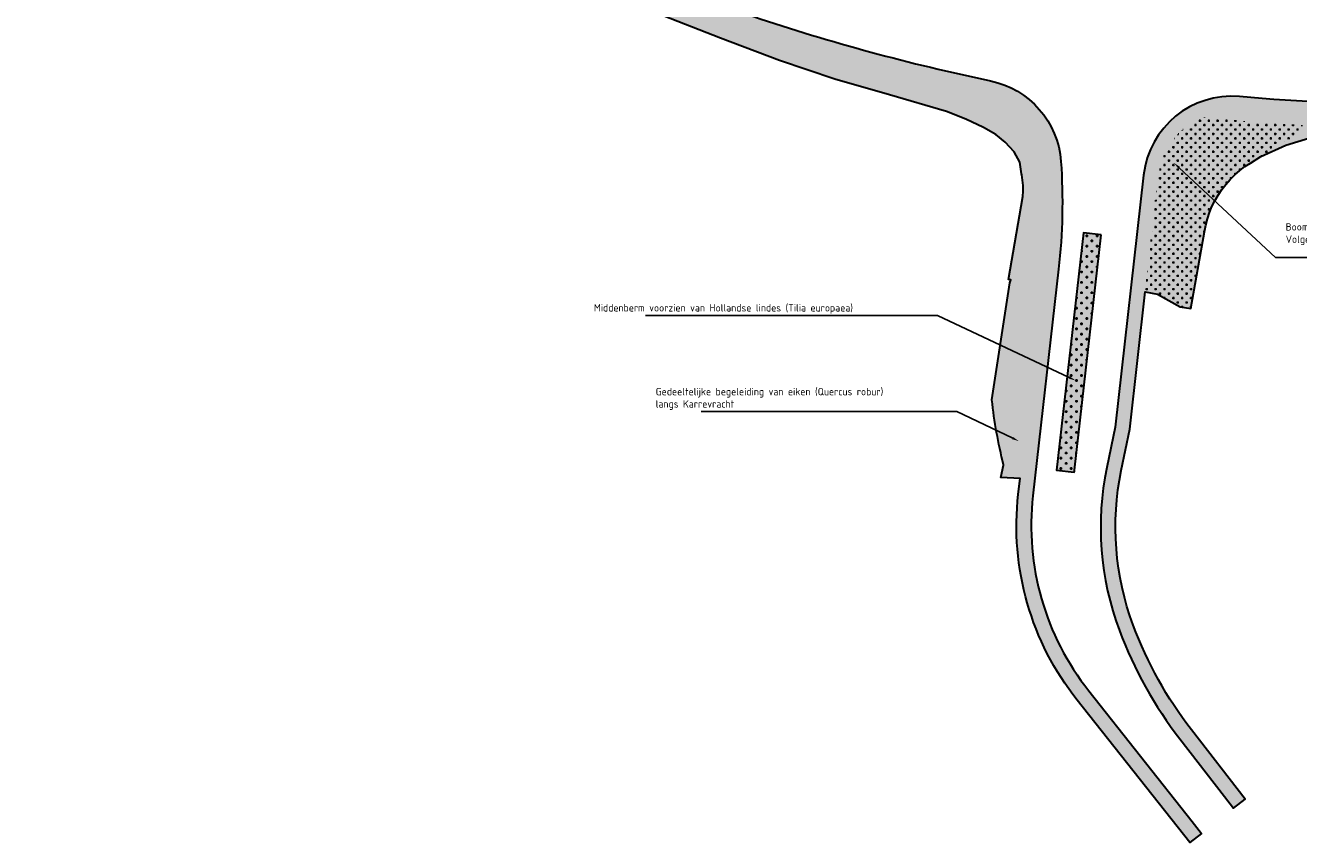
# Model space of a CAD drawing. Header units: metres. Extents: x 169758 to 173903, y 405444 to 407160.
# Tile 6 of 13: x 170271 to 170487, y 406403 to 406541. Entities that reach past the tile are written whole.
import ezdxf
from ezdxf import colors
from ezdxf.entities.mleader import LeaderData, LeaderLine
from ezdxf.math import Vec2, Vec3

# ---------------------------------------------------------------- set-up
doc = ezdxf.new("R2010")
doc.units = ezdxf.units.M
doc.header["$MEASUREMENT"] = 0
doc.layers.add('BRO ALG G Bermen', color=7, linetype='Continuous', lineweight=30, true_color=0xafd9aa)
doc.layers.add('BRO ALG G Bloem- en kruidenrijk grasland hatch', color=7, linetype='Continuous', true_color=0xd7ebd2)
doc.layers.add('X-XX-AL-T25-500', color=7, linetype='Continuous', lineweight=25)
doc.styles.add('NLCS-ISO-M500-T25', font='NLCS-ISO.ttf', dxfattribs={"height": 1.25})
pattern_1 = [(0, (0, 0), (0.75, 0.75), [0.375, -1.125]), (90, (0.1875, -0.1875), (-0.7499999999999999, 0.75), [0.375, -1.125])]

msp = doc.modelspace()

# ---------------------------------------------------------------- hatches: boundary and pattern name
at = {"layer": 'BRO ALG G Bermen'}
h = msp.add_hatch(color=256, dxfattribs=at)
h.dxf.hatch_style = 1
h.paths.add_polyline_path([(169929.4691626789, 406933.5133730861, 0.1303279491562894), (169933.3005181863, 406909.443399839), (169934.2759823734, 406907.140992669), (169938.8646568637, 406909.1966333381), (169938.589, 406909.763), (169937.834, 406911.711), (169937.38, 406912.884), (169936.806, 406914.838), (169936.437, 406916.095), (169935.765, 406919.374), (169935.369, 406922.697), (169935.299, 406923.548), (169935.3, 406924.401), (169935.372, 406925.252), (169935.439, 406925.646), (169935.515, 406926.093), (169935.648, 406926.616), (169935.726, 406926.92), (169936.006, 406927.727), (169936.03, 406927.78), (169936.352, 406928.507), (169936.8980102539, 406929.6760253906), (169937.2579956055, 406930.1390380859), (169937.8880004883, 406930.8240356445), (169938.5740356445, 406931.4550170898), (169939.3099975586, 406932.0250244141), (169940.091003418, 406932.5319824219), (169940.9110107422, 406932.9719848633), (169941.7659912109, 406933.3420410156), (169942.6480102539, 406933.6390380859), (169943.5530395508, 406933.8619995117), (169944.4719848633, 406934.0079956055), (169945.4010009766, 406934.0759887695), (169946.33203125, 406934.0670166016), (169946.6019897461, 406934.0419921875), (169954.6970214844, 406928.7200317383), (169979.4429931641, 406907.298034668), (169983.189923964, 406904.0190941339, -0.02335108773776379), (170001.7411881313, 406882.0553538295), (170007.587733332, 406874.4387775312), (170010.2054439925, 406876.4481532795), (170056.88151946, 406815.640979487), (170056.7950039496, 406816.5029606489), (170057.5540161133, 406815.4180297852), (170080.7210083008, 406782.3170166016), (170101.0930175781, 406753.5310058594), (170121.6929931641, 406726.9849853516), (170141.20703125, 406703.7269897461), (170153.3129882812, 406691.2659912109), (170161.8649902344, 406682.5660400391), (170166.6439819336, 406683.9450073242), (170179.4930419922, 406669.8870239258), (170202.3690185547, 406650.7239990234), (170202.3697752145, 406649.405604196), (170203.174, 406649.541), (170205.326, 406647.561), (170206.047, 406646.569), (170218.689, 406636.341), (170235.088, 406623.646), (170250.358, 406612.839), (170262.449, 406604.73), (170275.863, 406595.748), (170288.371, 406588.244), (170298.695, 406581.88), (170310.334, 406575.226), (170322.458, 406568.695), (170336.672, 406561.328), (170348.284, 406555.874), (170358.537, 406551.509), (170369.232, 406546.686), (170377.97, 406542.922), (170388.819, 406538.723), (170398.827, 406534.917), (170408.164, 406531.787), (170417.42, 406529.118), (170427.037, 406526.317), (170430.345, 406525.004), (170433.296, 406523.624), (170435.386, 406522.413), (170436.98, 406521.105), (170438.489, 406519.489), (170439.448, 406517.706), (170439.7345652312, 406515.767184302), (170439.7789916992, 406515.5950317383), (170439.9349975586, 406514.6829833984), (170440.0150146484, 406513.7620239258), (170440.0189819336, 406512.8370361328), (170439.9470214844, 406511.9150390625), (170437.5579833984, 406497.9050292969), (170437.9511523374, 406497.8462382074), (170437.789, 406497.305), (170434.743, 406477.527, 0.03037147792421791), (170436.3809999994, 406467.9230000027), (170436.715, 406466.549), (170436.693, 406466.454), (170436.226, 406464.409), (170439.4974290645, 406464.2053371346), (170439.1992596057, 406461.5707519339, 0.198153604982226), (170449.1600065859, 406426.7402950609), (170468.2492459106, 406402.6346893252), (170470.2072445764, 406404.1718173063), (170468.637, 406406.172), (170451.1198981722, 406428.2923340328, -0.1981536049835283), (170441.683401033, 406461.2896089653), (170446.024069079, 406499.6431675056, 0.04561872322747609), (170446.4159337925, 406517.8485445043, 0.3354061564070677), (170434.5305352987, 406531.4853485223, -0.02921387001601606), (170394.2850277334, 406542.4113748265), (170377.9634762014, 406550.1530880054), (170361.9839055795, 406558.3494193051, -0.132443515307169), (170106.8484522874, 406753.420674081), (170005.7470786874, 406885.1303076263, 0.06470861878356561), (169948.7811038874, 406942.2658103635, 0.6015862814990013)])
h = msp.add_hatch(color=256, dxfattribs=at)
h.dxf.hatch_style = 1
h.paths.add_polyline_path([(170472.9990234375, 406512.174987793), (170473.616027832, 406513.0980224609), (170474.2940063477, 406513.9760131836), (170475.0300292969, 406514.8060302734), (170475.8200073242, 406515.583984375), (170476.6619873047, 406516.3070068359), (170477.549987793, 406516.9719848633), (170478.4819946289, 406517.5740356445), (170480.2659740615, 406518.6726893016), (170484.454, 406520.595), (170492.582, 406523.108), (170498.393, 406523.663), (170509.427, 406523.467), (170516.425, 406523.359), (170519.123, 406523.46), (170522.04, 406523.543), (170522.789, 406523.581), (170525.474, 406523.667), (170526.091, 406523.687), (170530.822, 406523.772), (170534.82, 406523.892), (170536.0249554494, 406523.9280774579), (170542.435, 406524.12), (170556.631, 406524.731), (170570.198, 406525.709), (170585.991, 406526.979), (170603.592, 406529.006), (170622.959, 406531.239), (170625.174, 406531.533), (170640.919, 406533.62), (170659.722, 406536.47), (170673.364, 406538.74), (170686.676, 406541.014), (170701.457, 406543.829), (170717.368, 406546.532), (170733.307, 406549.237), (170744.359, 406550.942), (170757.284, 406552.504), (170772.861, 406554.116), (170778.435, 406554.751), (170789.051, 406555.962), (170805.456, 406557.687), (170826.012, 406559.77), (170847.741, 406561.872), (170867.173, 406563.314), (170874.492, 406563.906), (170877.4199829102, 406564.1199951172), (170884.9700317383, 406564.8300170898), (170888.9600219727, 406565.2200317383), (170898.2200317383, 406566.2300415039), (170899.719, 406566.138), (170901.469, 406566.337), (170906.521, 406566.785), (170923.3, 406568.185), (170960.367, 406571.814), (170986.955, 406573.91), (171009.041, 406575.742), (171034.719, 406578.007), (171060.54, 406580.645), (171083.61, 406582.728), (171103.849, 406585.182), (171123.078, 406586.063), (171127.315, 406586.156), (171141.517, 406586.47), (171148.234, 406586.619), (171172.846, 406587.225), (171174.299, 406587.261), (171184.909, 406587.744), (171190.869, 406587.662), (171195.446, 406587.908), (171222.669, 406589.15), (171235.944, 406589.756), (171249.82, 406590.6), (171265.891, 406591.144), (171278.154, 406591.266), (171280.388, 406590.949), (171282.874, 406590.631), (171297.871, 406591.016), (171313.37, 406591.672), (171329.824, 406592.535), (171345.408, 406593.255), (171359.508, 406593.961), (171377.0509999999, 406594.672, -0.2346648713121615), (171382.066, 406591.48), (171382.064, 406591.0949999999), (171382.064, 406590.416), (171382.058, 406587.959), (171382.714, 406578.412), (171383.009, 406572.394), (171382.957, 406572.393), (171383.257, 406567.558), (171383.828, 406557.387), (171384.07, 406553.799), (171384.086, 406550.788), (171384.21, 406550.789), (171384.701, 406541.778), (171385.203, 406532.556), (171384.309, 406532.545), (171384.321, 406531.393), (171384.322, 406531.389), (171384.343, 406529.262), (171392.612, 406529.927), (171391.782, 406551.619), (171391.573, 406556.466), (171389.995, 406556.409), (171389.994, 406556.489), (171389.33, 406568.723), (171388.794, 406578.686), (171388.234, 406583.544), (171388.658, 406583.541), (171388.343, 406587.33), (171388.317, 406587.641), (171388.305, 406587.896), (171388.249, 406588.632), (171397.483, 406588.887), (171397.495, 406588.559), (171397.5101218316, 406588.1161463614), (171397.541, 406588.111), (171397.332, 406583.199), (171397.5, 406573.213), (171397.715, 406558.274), (171397.753, 406556.671), (171397.371, 406556.654), (171395.5990261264, 406556.5754948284), (171395.736, 406550.457), (171396.444, 406530.249), (171396.5060124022, 406528.4790190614, 0.4188122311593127), (171397.555969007, 406527.5152035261), (171402.6432440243, 406527.7727760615, -0.01248984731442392), (171402.3596431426, 406535.4350996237), (171401.8637031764, 406576.7026230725, 0.03840481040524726), (171400.5035309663, 406591.9814989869, 0.3787811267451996), (171385.0624813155, 406604.4954915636), (171298.3596676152, 406600.7571037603, 0.001470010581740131), (171286.6351195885, 406600.2170344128), (171268.8426529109, 406601.0433849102), (171251.0278306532, 406601.7108162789, 0.004710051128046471), (171213.4644709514, 406598.845178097), (170927.2169802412, 406574.3136572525), (170888.1751165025, 406570.9278841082), (170793.7138772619, 406562.3961092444, 0.02691657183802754), (170703.2089432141, 406549.2821625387, -0.02776931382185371), (170592.93914865, 406533.4961563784), (170538.438000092, 406528.7608132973, -0.04377728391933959), (170476.6330506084, 406528.8121825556, 0.4070948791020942), (170460.4049765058, 406515.5575185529), (170455.580560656, 406472.9296295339), (170454.172548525, 406466.0701747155, 0.1409278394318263), (170456.3138436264, 406438.5165683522, 0.0754467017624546), (170466.5348296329, 406420.1654690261), (170474.0938384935, 406410.4013391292), (170475.6242663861, 406408.4244534), (170477.5907412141, 406409.9682355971), (170468.5116700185, 406421.6958618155, -0.07544670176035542), (170458.6557192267, 406439.3915647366, -0.1409278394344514), (170456.6214888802, 406465.5674907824), (170458.0520761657, 406472.5369256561), (170460.6842269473, 406495.7942556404), (170462.7609863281, 406495.424987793), (170466.5859985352, 406493.2440185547), (170468.375, 406492.9739990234), (170470.7180175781, 406505.9689941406), (170470.9190063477, 406507.0599975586), (170471.1940307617, 406508.1350097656), (170471.541015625, 406509.1890258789), (170471.958984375, 406510.216003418), (170472.4459838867, 406511.2139892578)])
h = msp.add_hatch(color=256, dxfattribs=at)
h.dxf.hatch_style = 1
h.paths.add_polyline_path([(170453.2234930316, 406505.4565346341), (170450.2425233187, 406505.7939061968), (170445.6941390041, 406465.6049946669), (170448.676296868, 406465.2674886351, -0.001578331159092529), (170448.7177071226, 406465.6440168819)])
at = {"layer": 'BRO ALG G Bloem- en kruidenrijk grasland hatch'}
h = msp.add_hatch(dxfattribs=at)
h.set_pattern_fill('CROSS', color=256, scale=3)
h.set_pattern_definition(pattern_1)
h.paths.add_polyline_path([(170360.2876566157, 406554.6677792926, -0.04671831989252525), (170250.358, 406612.839), (170262.449, 406604.73), (170275.863, 406595.748), (170288.371, 406588.244), (170298.695, 406581.88), (170310.334, 406575.226), (170322.458, 406568.695), (170336.672, 406561.328), (170348.284, 406555.874), (170358.537, 406551.509), (170369.232, 406546.686), (170377.97, 406542.922), (170388.819, 406538.723), (170398.827, 406534.917), (170408.164, 406531.787), (170417.42, 406529.118), (170427.037, 406526.317), (170430.345, 406525.004), (170433.296, 406523.624), (170435.386, 406522.413), (170436.98, 406521.105), (170438.489, 406519.489), (170439.448, 406517.706), (170439.7345652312, 406515.767184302), (170439.7789916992, 406515.5950317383), (170439.9349975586, 406514.6829833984), (170440.0150146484, 406513.7620239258), (170440.0189819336, 406512.8370361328), (170439.9470214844, 406511.9150390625), (170437.5579833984, 406497.9050292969), (170437.9511523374, 406497.8462382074), (170437.789, 406497.305), (170434.743, 406477.527, 0.03037147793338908), (170436.381, 406467.923), (170436.715, 406466.549), (170436.693, 406466.454), (170436.226, 406464.409), (170439.4974290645, 406464.2053371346), (170443.5399276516, 406499.9243104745, 0.04541878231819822), (170443.9219957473, 406517.6745530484, 0.2025353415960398), (170439.5223624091, 406526.3504944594, -0.03349681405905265), (170392.7674455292, 406538.64870241), (170376.1710217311, 406546.5207942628)])
h = msp.add_hatch(dxfattribs=at)
h.set_pattern_fill('CROSS', color=256, scale=3)
h.set_pattern_definition(pattern_1)
h.paths.add_polyline_path([(170474.2940063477, 406513.9760131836), (170475.0300292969, 406514.8060302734), (170475.8200073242, 406515.583984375), (170476.6619873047, 406516.3070068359), (170477.549987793, 406516.9719848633), (170478.4819946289, 406517.5740356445), (170481.8010253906, 406519.6180419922), (170488.4806399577, 406523.90721505, -0.01270431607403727), (170470.3648144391, 406525.3509425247, 0.2690698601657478), (170462.8891179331, 406515.276375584), (170460.6842269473, 406495.7942556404), (170462.7609863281, 406495.424987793), (170466.5859985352, 406493.2440185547), (170468.375, 406492.9739990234), (170470.7180175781, 406505.9689941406), (170470.9190063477, 406507.0599975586), (170471.1940307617, 406508.1350097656), (170471.541015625, 406509.1890258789), (170471.958984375, 406510.216003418), (170472.4459838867, 406511.2139892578), (170472.9990234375, 406512.174987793), (170473.616027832, 406513.0980224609)])
h = msp.add_hatch(dxfattribs=at)
h.set_pattern_fill('CROSS', color=256, scale=3.5)
h.set_pattern_definition([(0, (97.699303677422, 5.65153276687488), (0.875, 0.875), [0.4375, -1.3125]), (90, (97.918053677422, 5.43278276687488), (-0.8749999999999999, 0.875), [0.4375, -1.3125])])
h.paths.add_polyline_path([(170453.2223048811, 406505.4566691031), (170450.2413351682, 406505.7940406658), (170445.6929508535, 406465.605129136), (170448.6751087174, 406465.2676231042, -0.001578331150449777), (170448.7165189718, 406465.6441513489)])

# ---------------------------------------------------------------- linework, layer by layer
at = {"layer": 'BRO ALG G Bermen', "flags": 128}
for points in [[(170106.8484522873, 406753.4206740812, 0.1324435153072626), (170361.9839055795, 406558.3494193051), (170377.9634762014, 406550.1530880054), (170394.2850277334, 406542.4113748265, 0.02921387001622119), (170434.530535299, 406531.4853485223, -0.3354061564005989), (170446.4159337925, 406517.8485445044, -0.04561872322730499), (170446.024069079, 406499.6431675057), (170441.683401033, 406461.2896089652, 0.1981536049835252), (170451.1198981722, 406428.2923340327), (170468.637, 406406.172), (170470.2072445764, 406404.1718173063), (170468.2492459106, 406402.6346893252), (170449.1600065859, 406426.7402950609, -0.1981536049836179), (170439.1992596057, 406461.5707519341), (170439.4974290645, 406464.2053371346), (170436.226, 406464.409), (170436.693, 406466.454), (170436.715, 406466.549), (170436.381, 406467.923)], [(170436.715, 406466.549, -0.03478014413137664), (170434.743, 406477.527), (170437.789, 406497.305), (170437.9511523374, 406497.8462382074), (170437.5579833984, 406497.9050292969), (170439.9470214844, 406511.9150390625), (170440.0189819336, 406512.8370361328), (170440.0150146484, 406513.7620239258), (170439.9349975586, 406514.6829833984), (170439.7789916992, 406515.5950317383), (170439.7345652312, 406515.767184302), (170439.7345652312, 406515.767184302), (170439.448, 406517.706), (170438.489, 406519.489), (170436.98, 406521.105), (170435.386, 406522.413), (170433.296, 406523.624), (170430.345, 406525.004), (170427.037, 406526.317), (170417.42, 406529.118), (170408.164, 406531.787), (170398.827, 406534.917), (170388.819, 406538.723), (170377.97, 406542.922)]]:
    msp.add_lwpolyline(points, format="xyb", dxfattribs=at)
at = {"layer": 'BRO ALG G Bermen'}
msp.add_lwpolyline([(170538.4377760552, 406528.7607938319, -0.04377711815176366), (170476.6330597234, 406528.8121817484, 0.4070950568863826), (170460.4049765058, 406515.5575185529), (170455.580560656, 406472.9296295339), (170454.1725485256, 406466.0701747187, 0.1409278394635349), (170456.3138436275, 406438.5165683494, 0.07544777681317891), (170466.5350128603, 406420.1652323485), (170474.0938384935, 406410.4013391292), (170475.6242663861, 406408.4244534), (170477.5907412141, 406409.9682355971), (170468.511846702, 406421.6956335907, -0.0754477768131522), (170458.6557192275, 406439.3915647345, -0.1409278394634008), (170456.6214888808, 406465.5674907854), (170458.0520761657, 406472.5369256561), (170460.6842269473, 406495.7942556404), (170462.7609863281, 406495.424987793), (170466.5859985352, 406493.2440185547), (170468.375, 406492.9739990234), (170470.7180175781, 406505.9689941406), (170470.9190063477, 406507.0599975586), (170471.1940307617, 406508.1350097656), (170471.541015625, 406509.1890258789), (170471.958984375, 406510.216003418), (170472.4459838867, 406511.2139892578), (170472.9990234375, 406512.174987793), (170473.616027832, 406513.0980224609), (170474.2940063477, 406513.9760131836), (170475.0300292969, 406514.8060302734), (170475.8200073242, 406515.583984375), (170476.6619873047, 406516.3070068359), (170477.549987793, 406516.9719848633), (170478.4819946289, 406517.5740356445), (170480.2659740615, 406518.6726893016), (170484.454, 406520.595), (170492.582, 406523.108)], format="xyb", dxfattribs=at)
at = {"layer": 'BRO ALG G Bermen', "flags": 128}
msp.add_lwpolyline([(170453.2234930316, 406505.4565346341), (170450.2425233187, 406505.7939061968), (170445.6941390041, 406465.6049946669), (170448.676296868, 406465.2674886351, -0.001578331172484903), (170448.717707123, 406465.6440168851)], format="xyb", close=True, dxfattribs=at)
msp.add_lwpolyline([(170434.743, 406477.527), (170437.789, 406497.305)], dxfattribs=at)

# ---------------------------------------------------------------- leaders
at = {"layer": 'X-XX-AL-T25-500', "transparency": 33554687}
ml = msp.add_multileader_mtext('Standard', dxfattribs=at)
ml.set_content('Boomstructuur aan weerszijde van de weg op gelijke afstand. Volgend aan de kantverharding en daarmee duidelijke relatie', color=256, style='NLCS-ISO-M500-T25')
ml.set_leader_properties(color=256, linetype='ByLayer', lineweight=-1)
ml.build(insert=Vec2(0, 0))
ml.multileader.update_dxf_attribs({"text_left_attachment_type": 5, "text_right_attachment_type": 5, "dogleg_length": 1.25, "arrow_head_size": 1.25})
ctx = ml.context
ctx.base_point, ctx.char_height, ctx.arrow_head_size, ctx.landing_gap_size, ctx.plane_origin = Vec3(170483.9951989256, 406501.578078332), 1.25, 1.25, 0.45, Vec3(170539.717121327, 406488.3176373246)
ctx.left_attachment, ctx.right_attachment = 5, 5
notes = []
notes.append((ctx, [(1, (1, 1, 0), (170482.7451989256, 406501.578078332), (1, 0), 1.25, [(0, [(170465.5110952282, 406517.6435765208)], 0, [])])]))
ctx.mtext.insert, ctx.mtext.width, ctx.mtext.defined_height, ctx.mtext.flow_direction = Vec3(170484.4451989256, 406507.4114116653), 51.33655561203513, 4.068933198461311, 5
ml = msp.add_multileader_mtext('Standard', dxfattribs=at)
ml.set_content('Middenberm voorzien van Hollandse lindes (Tilia europaea)', color=256, style='NLCS-ISO-M500-T25')
ml.set_leader_properties(color=256, linetype='ByLayer', lineweight=-1)
ml.build(insert=Vec2(0, 0))
ml.multileader.update_dxf_attribs({"text_left_attachment_type": 5, "text_right_attachment_type": 5, "dogleg_length": 1.25, "arrow_head_size": 1.25})
ctx = ml.context
ctx.base_point, ctx.char_height, ctx.arrow_head_size, ctx.landing_gap_size, ctx.plane_origin = Vec3(170366.94511215, 406491.8127615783), 1.25, 1.25, 0.45, Vec3(170414.9890864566, 406475.6789164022)
ctx.left_attachment, ctx.right_attachment = 5, 5
notes.append((ctx, [(0, (1, 1, 0), (170425.5236835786, 406491.8127615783), (-1, 0), 1.25, [(0, [(170448.9218173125, 406480.7837791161)], 0, [])])]))
ctx.mtext.insert, ctx.mtext.flow_direction = Vec3(170367.3951121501, 406493.717523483), 5
ml = msp.add_multileader_mtext('Standard', dxfattribs=at)
ml.set_content('Gedeeltelijke begeleiding van eiken (Quercus robur)\\Plangs Karrevracht', color=256, style='NLCS-ISO-M500-T25')
ml.set_leader_properties(color=256, linetype='ByLayer', lineweight=-1)
ml.build(insert=Vec2(0, 0))
ml.multileader.update_dxf_attribs({"text_left_attachment_type": 5, "text_right_attachment_type": 5, "dogleg_length": 1.25, "arrow_head_size": 1.25})
ctx = ml.context
ctx.base_point, ctx.char_height, ctx.arrow_head_size, ctx.landing_gap_size, ctx.plane_origin = Vec3(170377.4061464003, 406475.5547090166), 1.25, 1.25, 0.45, Vec3(170418.2477397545, 406459.4208638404)
ctx.left_attachment, ctx.right_attachment = 5, 5
notes.append((ctx, [(0, (1, 1, 0), (170428.7823368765, 406475.5547090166), (-1, 0), 1.25, [(0, [(170439.3179791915, 406470.5338650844)], 0, [])])]))
ctx.mtext.insert, ctx.mtext.flow_direction = Vec3(170377.8561464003, 406479.5428042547), 5
for ctx, leaders in notes:
    for number, flags, end, landing, length, lines in leaders:
        leader = LeaderData()
        leader.index, (leader.has_last_leader_line, leader.has_dogleg_vector, leader.attachment_direction) = number, flags
        leader.last_leader_point, leader.dogleg_vector, leader.dogleg_length = Vec3(end), Vec3(landing), length
        for number, points, colour, breaks in lines:
            line = LeaderLine()
            line.index, line.vertices, line.color, line.breaks = number, Vec3.list(points), colors.encode_raw_color(colour), breaks
            leader.lines.append(line)
        ctx.leaders.append(leader)

doc.saveas('drawing.dxf')
